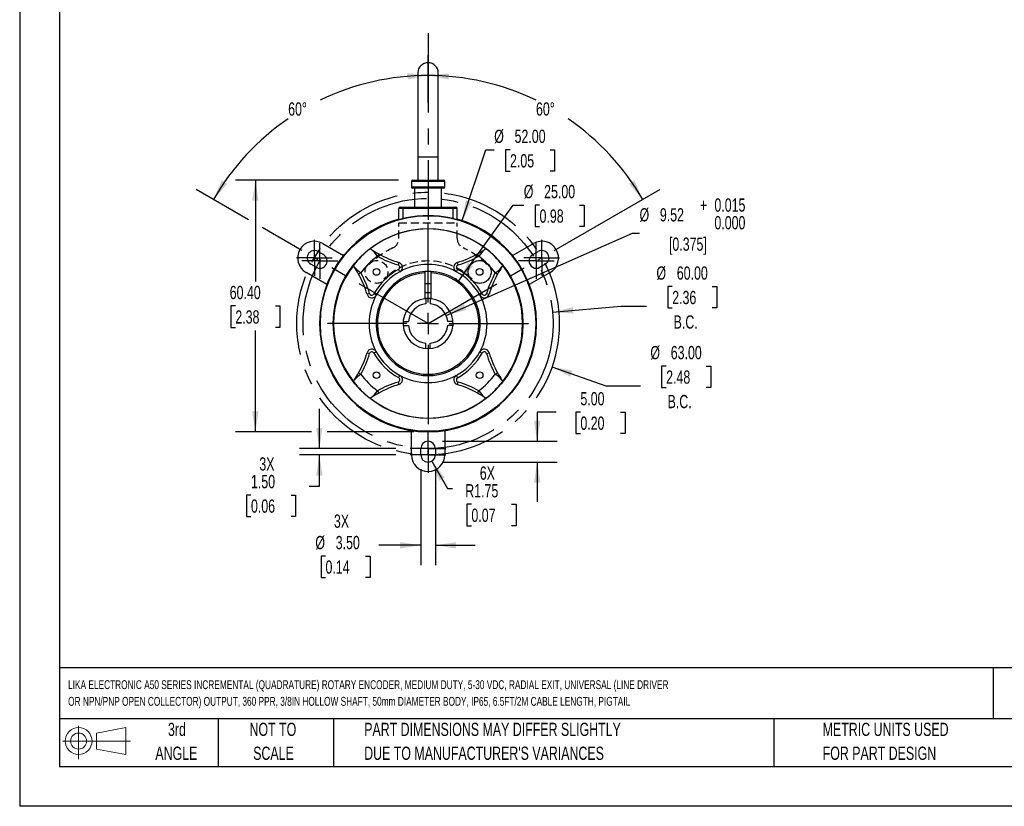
# Model space of a CAD drawing. Header units: millimetres. Extents: x 0 to 419, y 0 to 324.
# Tile 1 of 4: x 0 to 236, y 0 to 189. Entities that reach past the tile are written whole.
import ezdxf

# ---------------------------------------------------------------- set-up
doc = ezdxf.new("R2010")
doc.units = ezdxf.units.MM
doc.header["$LTSCALE"] = 1.5
doc.linetypes.add('CENTERX2', pattern=[20.32, 12.7, -2.54, 2.54, -2.54])
doc.linetypes.add('HIDDEN', pattern=[1.905, 1.27, -0.635])
for name, color, linetype in [('CENTER', 40, 'CENTERX2'), ('HIDDEN', 102, 'HIDDEN'), ('SLD-DEFPOINTS', 7, 'Continuous')]:
    doc.layers.add(name, color=color, linetype=linetype)
doc.layers.add('DIMENSIONS', color=140, linetype='Continuous', lineweight=25)
doc.layers.add('TEXT', color=140, linetype='Continuous', lineweight=25)
doc.styles.add('SLDTEXTSTYLE0', font='TXT', dxfattribs={"width": 0.7})
doc.dimstyles.new('SLDDIMSTYLE0', dxfattribs={"dimtxt": 3.237012, "dimasz": 4.953, "dimexe": 0, "dimexo": 0.0625, "dimgap": 0.809253, "dimtad": 0, "dimtih": 1, "dimtoh": 1, "dimdec": 4, "dimlfac": 1.5, "dimzin": 12, "dimdsep": 46, "dimtxsty": 'SLDTEXTSTYLE0', "dimsah": 1, "dimcen": 0.09, "dimadec": 0, "dimazin": 3, "dimtfac": 1, "dimtdec": 0, "dimtofl": 0, "dimtmove": 0, "dimatfit": 3, "dimfxl": 0, "dimfrac": 2, "dimtolj": 1, "dimtzin": 12, "dimarcsym": 0})
doc.dimstyles.new('SLDDIMSTYLE1', dxfattribs={"dimtxt": 3.237012, "dimasz": 4.953, "dimexe": 0, "dimexo": 0.0625, "dimgap": 0.809253, "dimtad": 0, "dimtih": 1, "dimtoh": 1, "dimrnd": 1e-09, "dimzin": 4, "dimdsep": 46, "dimtxsty": 'SLDTEXTSTYLE0', "dimsah": 1, "dimcen": 0, "dimadec": 0, "dimazin": 1, "dimtfac": 1, "dimtofl": 0, "dimtmove": 0, "dimatfit": 3, "dimfxl": 0, "dimfrac": 2, "dimtolj": 1, "dimtzin": 12, "dimarcsym": 0})
doc.dimstyles.new('SLDDIMSTYLE2', dxfattribs={"dimtxt": 3.237012, "dimasz": 4.953, "dimexe": 0, "dimexo": 0.0625, "dimgap": 0.809253, "dimtad": 0, "dimtih": 1, "dimtoh": 1, "dimrnd": 1e-09, "dimzin": 4, "dimdsep": 46, "dimtxsty": 'SLDTEXTSTYLE0', "dimsah": 1, "dimcen": 0.09, "dimadec": 0, "dimazin": 1, "dimtfac": 1, "dimtmove": 0, "dimatfit": 0, "dimfxl": 0, "dimfrac": 2, "dimtolj": 1, "dimtzin": 12, "dimarcsym": 0})
doc.dimstyles.new('SLDDIMSTYLE3', dxfattribs={"dimtxt": 3.237012, "dimasz": 4.953, "dimexe": 0, "dimexo": 0.0625, "dimgap": 0.809253, "dimtad": 0, "dimtih": 1, "dimtoh": 1, "dimrnd": 1e-09, "dimzin": 12, "dimdsep": 46, "dimtxsty": 'SLDTEXTSTYLE0', "dimsah": 1, "dimcen": 0, "dimadec": 0, "dimazin": 3, "dimtfac": 1, "dimtofl": 0, "dimtmove": 0, "dimatfit": 3, "dimfxl": 0, "dimfrac": 2, "dimtolj": 1, "dimtzin": 12, "dimarcsym": 0})
doc.dimstyles.new('SLDDIMSTYLE4', dxfattribs={"dimtxt": 3.237012, "dimasz": 4.953, "dimexe": 0, "dimexo": 0.0625, "dimgap": 0.809253, "dimtad": 0, "dimtih": 1, "dimtoh": 1, "dimrnd": 1e-09, "dimzin": 4, "dimdsep": 46, "dimtxsty": 'SLDTEXTSTYLE0', "dimsah": 1, "dimcen": 0.09, "dimadec": 0, "dimazin": 1, "dimtfac": 1, "dimtofl": 0, "dimtmove": 0, "dimatfit": 3, "dimfxl": 0, "dimfrac": 2, "dimtolj": 1, "dimtzin": 12, "dimarcsym": 0})
doc.dimstyles.new('SLDDIMSTYLE5', dxfattribs={"dimtxt": 3.237012, "dimasz": 4.953, "dimexe": 0, "dimexo": 0.0625, "dimgap": 0.809253, "dimtad": 0, "dimtih": 1, "dimtoh": 1, "dimrnd": 1e-09, "dimzin": 12, "dimdsep": 46, "dimtxsty": 'SLDTEXTSTYLE0', "dimsah": 1, "dimcen": 0, "dimadec": 0, "dimazin": 3, "dimtol": 1, "dimtp": 0.015, "dimtfac": 1, "dimtdec": 3, "dimtofl": 0, "dimtmove": 0, "dimatfit": 3, "dimfxl": 0, "dimfrac": 2, "dimtolj": 1, "dimtzin": 0, "dimarcsym": 0})
doc.dimstyles.new('SLDDIMSTYLE6', dxfattribs={"dimtxt": 3.237012, "dimasz": 4.953, "dimexe": 0, "dimexo": 0.0625, "dimgap": 0.809253, "dimtad": 0, "dimtih": 1, "dimtoh": 1, "dimrnd": 1e-09, "dimzin": 4, "dimdsep": 46, "dimtxsty": 'SLDTEXTSTYLE0', "dimsah": 1, "dimcen": 0, "dimadec": 0, "dimazin": 1, "dimtfac": 1, "dimtofl": 0, "dimtmove": 0, "dimatfit": 3, "dimfxl": 0, "dimfrac": 2, "dimtolj": 1, "dimtzin": 12, "dimarcsym": 0})

# ---------------------------------------------------------------- blocks, each defined once
blk = doc.blocks.new('Block11')
at = {"color": 7, "linetype": 'Continuous', "lineweight": 18}
for p, q in [((3.88, 7.97), (3.88, 0)), ((8.22, 6.25), (15.26, 7.55)), ((15.26, 7.55), (15.26, 1.1)), ((8.22, 2.39), (8.22, 6.25)), ((0, 4.32), (16.31, 4.32)), ((8.22, 2.39), (15.26, 1.1))]:
    blk.add_line(p, q, dxfattribs=at)
for radius in [3.23, 1.93]:
    blk.add_circle((3.88, 4.32), radius, dxfattribs=at)
blk = doc.blocks.new('Block12')
at = {"layer": 'SLD-DEFPOINTS'}
blk.add_blockref('Block11', (0, 0), dxfattribs=at)
blk = doc.blocks.new('SW_NOTE_0')
at = {"layer": 'TEXT', "color": 0, "linetype": 'CENTERX2', "lineweight": 18, "char_height": 2.12776, "attachment_point": 1, "style": 'SLDTEXTSTYLE0'}
for s, insert in [('LIKA ELECTRONIC A50 SERIES INCREMENTAL (QUADRATURE) ROTARY ENCODER, MEDIUM DUTY, 5-30 VDC, RADIAL EXIT, UNIVERSAL (LINE DRIVER', (0, 2.74)), ('OR NPN/PNP OPEN COLLECTOR) OUTPUT, 360 PPR, 3/8IN HOLLOW SHAFT, 50mm DIAMETER BODY, IP65, 6.5FT/2M CABLE LENGTH, PIGTAIL', (0, -1.26))]:
    blk.add_mtext(s, dxfattribs=dict(at, insert=insert))
blk = doc.blocks.new('SW_NOTE_0_3')
at = {"layer": 'TEXT', "color": 0, "linetype": 'CENTERX2', "lineweight": 18, "char_height": 3.175, "attachment_point": 1, "style": 'SLDTEXTSTYLE0'}
for s, insert in [('PART DIMENSIONS MAY DIFFER SLIGHTLY', (0, 4.09)), ("DUE TO MANUFACTURER'S VARIANCES", (0, -1.64))]:
    blk.add_mtext(s, dxfattribs=dict(at, insert=insert))
blk = doc.blocks.new('SW_NOTE_0_4')
at = {"layer": 'TEXT', "color": 0, "linetype": 'CENTERX2', "lineweight": 18, "char_height": 3.175, "attachment_point": 2, "style": 'SLDTEXTSTYLE0'}
for s, insert in [('NOT TO', (7.89, 4.09)), ('SCALE', (8.03, -1.64))]:
    blk.add_mtext(s, dxfattribs=dict(at, insert=insert))
blk = doc.blocks.new('SW_NOTE_0_5')
at = {"layer": 'TEXT', "color": 0, "linetype": 'CENTERX2', "lineweight": 18, "char_height": 3.175, "attachment_point": 2, "style": 'SLDTEXTSTYLE0'}
for s, insert in [('3rd', (3.47, 4.09)), ('ANGLE', (3.33, -1.64))]:
    blk.add_mtext(s, dxfattribs=dict(at, insert=insert))
blk = doc.blocks.new('SW_NOTE_0_6')
at = {"layer": 'TEXT', "color": 0, "linetype": 'CENTERX2', "lineweight": 18, "char_height": 3.175, "attachment_point": 1, "style": 'SLDTEXTSTYLE0'}
for s, insert in [('METRIC UNITS USED', (0, 4.09)), ('FOR PART DESIGN', (0, -1.64))]:
    blk.add_mtext(s, dxfattribs=dict(at, insert=insert))
blk = doc.blocks.new('_D')
at = {"layer": 'DIMENSIONS'}
for p, q in [((98.02, 168.66), (98.02, 180.03)), ((128.28, 133.26), (153.65, 147.91))]:
    blk.add_line(p, q, dxfattribs=at)
for start, end in [(64.186, 90), (30, 55.629)]:
    blk.add_arc((98.02, 115.79), 59.48, start, end, dxfattribs=at)
for points in [[(98.02, 175.27), (102.93, 174.3), (103, 175.82)], [(149.53, 145.53), (147.52, 150.12), (146.23, 149.3)]]:
    blk.add_solid(points, dxfattribs=at)
at = {"layer": 'DIMENSIONS', "insert": (123.92, 168.82), "char_height": 3.175, "attachment_point": 1, "style": 'SLDTEXTSTYLE0'}
blk.add_mtext('60°', dxfattribs=at)
blk = doc.blocks.new('_D_1')
at = {"layer": 'DIMENSIONS'}
for p, q in [((98.02, 168.66), (98.02, 180.03)), ((54.95, 140.65), (42.38, 147.91)), ((67.75, 133.26), (58.19, 138.78))]:
    blk.add_line(p, q, dxfattribs=at)
for start, end in [(90, 115.814), (124.371, 150)]:
    blk.add_arc((98.02, 115.79), 59.48, start, end, dxfattribs=at)
for points in [[(98.02, 175.27), (93.04, 175.82), (93.1, 174.3)], [(46.5, 145.53), (49.8, 149.3), (48.51, 150.12)]]:
    blk.add_solid(points, dxfattribs=at)
at = {"layer": 'DIMENSIONS', "insert": (64.44, 168.82), "char_height": 3.175, "attachment_point": 1, "style": 'SLDTEXTSTYLE0'}
blk.add_mtext('60°', dxfattribs=at)
blk = doc.blocks.new('_D_2')
at = {"layer": 'DIMENSIONS'}
for p, q in [((127.75, 105.39), (140.65, 100.88)), ((155.16, 105.58), (154.07, 105.58)), ((154.07, 105.58), (154.07, 100.44)), ((164.78, 105.58), (165.87, 105.58)), ((165.87, 105.58), (165.87, 100.44)), ((140.65, 100.88), (148.99, 100.88)), ((154.07, 100.44), (155.16, 100.44)), ((165.87, 100.44), (164.78, 100.44))]:
    blk.add_line(p, q, dxfattribs=at)
blk.add_solid([(127.75, 105.39), (132.18, 103.04), (132.68, 104.48)], dxfattribs=at)
at = {"layer": 'DIMENSIONS', "char_height": 3.175, "attachment_point": 1, "style": 'SLDTEXTSTYLE0'}
for s, insert in [('%%c', (151.37, 110.4)), ('63.00', (156.26, 110.4)), ('2.48', (155.16, 104.53)), ('B.C.', (155.5, 98.66))]:
    blk.add_mtext(s, dxfattribs=dict(at, insert=insert))
blk = doc.blocks.new('_D_3')
at = {"layer": 'DIMENSIONS'}
for p, q in [((156.61, 124.66), (155.52, 124.66)), ((155.52, 124.66), (155.52, 119.52)), ((166.23, 124.66), (167.32, 124.66)), ((167.32, 124.66), (167.32, 119.52)), ((127.89, 118.48), (144.28, 119.96)), ((144.28, 119.96), (150.44, 119.96)), ((155.52, 119.52), (156.61, 119.52)), ((167.32, 119.52), (166.23, 119.52))]:
    blk.add_line(p, q, dxfattribs=at)
blk.add_solid([(127.89, 118.48), (132.9, 118.17), (132.76, 119.69)], dxfattribs=at)
at = {"layer": 'DIMENSIONS', "char_height": 3.175, "attachment_point": 1, "style": 'SLDTEXTSTYLE0'}
for s, insert in [('%%c', (152.82, 129.48)), ('60.00', (157.71, 129.48)), ('2.36', (156.61, 123.61)), ('B.C.', (156.95, 117.74))]:
    blk.add_mtext(s, dxfattribs=dict(at, insert=insert))
blk = doc.blocks.new('_D_4')
at = {"layer": 'DIMENSIONS'}
for p, q in [((96.27, 80.84), (96.27, 57.83)), ((99.77, 80.84), (99.77, 57.83)), ((96.27, 62.59), (86.19, 62.59)), ((99.77, 62.59), (109.29, 62.59)), ((73.4, 60.02), (72.32, 60.02)), ((72.32, 60.02), (72.32, 54.87)), ((83.02, 60.02), (84.11, 60.02)), ((84.11, 60.02), (84.11, 54.87)), ((72.32, 54.87), (73.4, 54.87)), ((84.11, 54.87), (83.02, 54.87))]:
    blk.add_line(p, q, dxfattribs=at)
for points in [[(96.27, 62.59), (91.31, 63.35), (91.31, 61.83)], [(99.77, 62.59), (104.72, 61.83), (104.72, 63.35)]]:
    blk.add_solid(points, dxfattribs=at)
at = {"layer": 'DIMENSIONS', "char_height": 3.175, "attachment_point": 1, "style": 'SLDTEXTSTYLE0'}
for s, insert in [('3X', (75.42, 69.98)), ('%%c', (70.96, 64.84)), ('3.50', (75.85, 64.84)), ('0.14', (73.4, 58.97))]:
    blk.add_mtext(s, dxfattribs=dict(at, insert=insert))
blk = doc.blocks.new('_D_5')
at = {"layer": 'DIMENSIONS'}
for p, q in [((98.89, 82.77), (102.67, 76.23)), ((102.67, 76.23), (103.86, 76.23)), ((108.42, 72.44), (107.33, 72.44)), ((107.33, 72.44), (107.33, 67.3)), ((118.04, 72.44), (119.12, 72.44)), ((119.12, 72.44), (119.12, 67.3)), ((107.33, 67.3), (108.42, 67.3)), ((119.12, 67.3), (118.04, 67.3))]:
    blk.add_line(p, q, dxfattribs=at)
blk.add_solid([(98.89, 82.77), (100.71, 78.1), (102.03, 78.86)], dxfattribs=at)
at = {"layer": 'DIMENSIONS', "char_height": 3.175, "attachment_point": 1, "style": 'SLDTEXTSTYLE0'}
for s, insert in [('6X', (110.43, 81.5)), ('R1.75', (106.94, 77.26)), ('0.07', (108.42, 71.39))]:
    blk.add_mtext(s, dxfattribs=dict(at, insert=insert))
blk = doc.blocks.new('_D_6')
at = {"layer": 'DIMENSIONS'}
for p, q in [((90.88, 150.2), (51.81, 150.2)), ((56.57, 150.2), (56.57, 125.87)), ((51.76, 120), (50.67, 120)), ((50.67, 120), (50.67, 114.86)), ((61.38, 120), (62.47, 120)), ((62.47, 120), (62.47, 114.86)), ((50.67, 114.86), (51.76, 114.86)), ((56.57, 89.81), (56.57, 114.14)), ((62.47, 114.86), (61.38, 114.86)), ((70.05, 89.81), (51.81, 89.81)), ((94.57, 89.81), (73.8, 89.81))]:
    blk.add_line(p, q, dxfattribs=at)
for points in [[(56.57, 150.2), (55.81, 145.25), (57.33, 145.25)], [(56.57, 89.81), (57.33, 94.76), (55.81, 94.76)]]:
    blk.add_solid(points, dxfattribs=at)
at = {"layer": 'DIMENSIONS', "char_height": 3.175, "attachment_point": 1, "style": 'SLDTEXTSTYLE0'}
for s, insert in [('60.40', (50.41, 124.82)), ('2.38', (51.76, 118.95))]:
    blk.add_mtext(s, dxfattribs=dict(at, insert=insert))
blk = doc.blocks.new('_D_7')
at = {"layer": 'DIMENSIONS'}
for p, q in [((102.37, 117.71), (147.04, 137.45)), ((147.04, 137.45), (148.77, 137.45))]:
    blk.add_line(p, q, dxfattribs=at)
blk.add_solid([(102.37, 117.71), (107.21, 119.02), (106.59, 120.41)], dxfattribs=at)
at = {"layer": 'DIMENSIONS', "attachment_point": 1, "style": 'SLDTEXTSTYLE0'}
for s, insert, char_height in [('+', (163.27, 145.79), 3.17), ('0.015', (166.74, 145.79), 3.175), ('%%c', (148.77, 143.45), 3.175), ('9.52', (153.65, 143.45), 3.175), ('0.000', (166.74, 141.55), 3.175), ('[0.375]', (155.83, 136.41), 3.175)]:
    blk.add_mtext(s, dxfattribs=dict(at, insert=insert, char_height=char_height))
blk = doc.blocks.new('_D_8')
at = {"layer": 'DIMENSIONS'}
for p, q in [((71.93, 85.79), (71.93, 95.31)), ((90.28, 85.79), (67.17, 85.79)), ((90.28, 84.29), (67.17, 84.29)), ((71.93, 76.76), (71.93, 84.29)), ((69.47, 76.76), (71.93, 76.76)), ((55.51, 74.65), (54.42, 74.65)), ((54.42, 74.65), (54.42, 69.5)), ((65.12, 74.65), (66.21, 74.65)), ((66.21, 74.65), (66.21, 69.5)), ((54.42, 69.5), (55.51, 69.5)), ((66.21, 69.5), (65.12, 69.5))]:
    blk.add_line(p, q, dxfattribs=at)
for points in [[(71.93, 85.79), (72.69, 90.74), (71.17, 90.74)], [(71.93, 84.29), (71.17, 79.33), (72.69, 79.33)]]:
    blk.add_solid(points, dxfattribs=at)
at = {"layer": 'DIMENSIONS', "char_height": 3.175, "attachment_point": 1, "style": 'SLDTEXTSTYLE0'}
for s, insert in [('3X', (57.52, 83.7)), ('1.50', (55.51, 79.46)), ('0.06', (55.51, 73.59))]:
    blk.add_mtext(s, dxfattribs=dict(at, insert=insert))
blk = doc.blocks.new('_D_9')
at = {"layer": 'DIMENSIONS'}
for p, q in [((106.22, 140.46), (111.87, 157.45)), ((111.87, 157.45), (113.89, 157.45)), ((117.68, 157.45), (116.59, 157.45)), ((116.59, 157.45), (116.59, 152.31)), ((127.3, 157.45), (128.39, 157.45)), ((128.39, 157.45), (128.39, 152.31)), ((116.59, 152.31), (117.68, 152.31)), ((128.39, 152.31), (127.3, 152.31))]:
    blk.add_line(p, q, dxfattribs=at)
blk.add_solid([(106.22, 140.46), (108.5, 144.92), (107.06, 145.4)], dxfattribs=at)
at = {"layer": 'DIMENSIONS', "char_height": 3.175, "attachment_point": 1, "style": 'SLDTEXTSTYLE0'}
for s, insert in [('%%c', (113.89, 162.27)), ('52.00', (118.78, 162.27)), ('2.05', (117.68, 156.4))]:
    blk.add_mtext(s, dxfattribs=dict(at, insert=insert))
blk = doc.blocks.new('_D_10')
at = {"layer": 'DIMENSIONS'}
for p, q in [((105.31, 125.93), (118.45, 144.2)), ((118.45, 144.2), (120.98, 144.2)), ((124.77, 144.2), (123.68, 144.2)), ((123.68, 144.2), (123.68, 139.05)), ((134.39, 144.2), (135.48, 144.2)), ((135.48, 144.2), (135.48, 139.05)), ((123.68, 139.05), (124.77, 139.05)), ((135.48, 139.05), (134.39, 139.05))]:
    blk.add_line(p, q, dxfattribs=at)
blk.add_solid([(105.31, 125.93), (108.82, 129.51), (107.59, 130.4)], dxfattribs=at)
at = {"layer": 'DIMENSIONS', "char_height": 3.175, "attachment_point": 1, "style": 'SLDTEXTSTYLE0'}
for s, insert in [('%%c', (120.98, 149.01)), ('25.00', (125.87, 149.01)), ('0.98', (124.77, 143.14))]:
    blk.add_mtext(s, dxfattribs=dict(at, insert=insert))
blk = doc.blocks.new('_D_11')
at = {"layer": 'DIMENSIONS'}
for p, q in [((128.74, 94.53), (124.2, 94.53)), ((124.2, 94.53), (124.2, 87.54)), ((134.57, 94.53), (133.49, 94.53)), ((133.49, 94.53), (133.49, 89.38)), ((144.19, 94.53), (145.28, 94.53)), ((145.28, 94.53), (145.28, 89.38)), ((101.47, 87.54), (128.97, 87.54)), ((133.49, 89.38), (134.57, 89.38)), ((145.28, 89.38), (144.19, 89.38)), ((101.47, 82.54), (128.97, 82.54)), ((124.2, 82.54), (124.2, 73.01))]:
    blk.add_line(p, q, dxfattribs=at)
for points in [[(124.2, 87.54), (124.97, 92.49), (123.44, 92.49)], [(124.2, 82.54), (123.44, 77.58), (124.97, 77.58)]]:
    blk.add_solid(points, dxfattribs=at)
at = {"layer": 'DIMENSIONS', "char_height": 3.175, "attachment_point": 1, "style": 'SLDTEXTSTYLE0'}
for s, insert in [('5.00', (134.57, 99.34)), ('0.20', (134.57, 93.47))]:
    blk.add_mtext(s, dxfattribs=dict(at, insert=insert))
blk = doc.blocks.new('SW_CENTERMARKSYMBOL_0')
at = {"layer": 'CENTER', "color": 0}
for p, q in [((0, 5.08), (0, 25.31)), ((0, 0), (0, 2.54)), ((-5.08, 0), (-25.31, 0)), ((0, 0), (-2.54, 0)), ((0, 0), (0, -2.54)), ((0, 0), (2.54, 0)), ((5.08, 0), (25.31, 0)), ((0, -5.08), (0, -25.31))]:
    blk.add_line(p, q, dxfattribs=at)
blk = doc.blocks.new('SW_CENTERMARKSYMBOL_1')
at = {"layer": 'CENTER', "color": 0}
for p, q in [((0, 2.54), (0, 4.29)), ((0, 0), (0, 2.54)), ((-2.54, 0), (-4.29, 0)), ((0, 0), (-2.54, 0)), ((0, 0), (0, -2.54)), ((0, 0), (2.54, 0)), ((2.54, 0), (4.29, 0)), ((0, -2.54), (0, -4.29))]:
    blk.add_line(p, q, dxfattribs=at)
blk = doc.blocks.new('SW_CENTERMARKSYMBOL_2')
at = {"layer": 'CENTER', "color": 0}
for p, q in [((0, 2.54), (0, 4.29)), ((0, 0), (0, 2.54)), ((-2.54, 0), (-4.29, 0)), ((0, 0), (-2.54, 0)), ((0, 0), (0, -2.54)), ((0, 0), (2.54, 0)), ((2.54, 0), (4.29, 0)), ((0, -2.54), (0, -4.29))]:
    blk.add_line(p, q, dxfattribs=at)
blk = doc.blocks.new('SW_CENTERMARKSYMBOL_3')
at = {"layer": 'CENTER', "color": 0}
for p, q in [((0, 2.54), (0, 4.29)), ((0, 0), (0, 2.54)), ((-2.54, 0), (-4.29, 0)), ((0, 0), (-2.54, 0)), ((0, 0), (0, -2.54)), ((0, 0), (2.54, 0)), ((2.54, 0), (4.29, 0)), ((0, -2.54), (0, -4.29))]:
    blk.add_line(p, q, dxfattribs=at)
blk = doc.blocks.new('SW_CENTERMARKSYMBOL_4')
at = {"layer": 'CENTER', "color": 0}
for p, q in [((0, 2.54), (0, 4.29)), ((0, 0), (0, 2.54)), ((-2.54, 0), (-4.29, 0)), ((0, 0), (-2.54, 0)), ((0, 0), (0, -2.54)), ((0, 0), (2.54, 0)), ((2.54, 0), (4.29, 0)), ((0, -2.54), (0, -4.29))]:
    blk.add_line(p, q, dxfattribs=at)
blk = doc.blocks.new('SW_CENTERMARKSYMBOL_5')
at = {"layer": 'CENTER', "color": 0}
for p, q in [((0, 2.54), (0, 4.29)), ((0, 0), (0, 2.54)), ((-2.54, 0), (-4.29, 0)), ((0, 0), (-2.54, 0)), ((0, 0), (0, -2.54)), ((0, 0), (2.54, 0)), ((2.54, 0), (4.29, 0)), ((0, -2.54), (0, -4.29))]:
    blk.add_line(p, q, dxfattribs=at)
blk = doc.blocks.new('SW_CENTERMARKSYMBOL_6')
at = {"layer": 'CENTER', "color": 0}
for p, q in [((0, 2.54), (0, 4.29)), ((0, 0), (0, 2.54)), ((-2.54, 0), (-4.29, 0)), ((0, 0), (-2.54, 0)), ((0, 0), (0, -2.54)), ((0, 0), (2.54, 0)), ((2.54, 0), (4.29, 0)), ((0, -2.54), (0, -4.29))]:
    blk.add_line(p, q, dxfattribs=at)

msp = doc.modelspace()

# ---------------------------------------------------------------- linework, layer by layer
at = {"color": 7, "linetype": 'Continuous'}
for p in [(0.003705, 323.854011), (419.103705, 0.004011)]:
    msp.add_line(p, (0.003705, 0.004011), dxfattribs=at)
for p, q in [((95.561392, 175.885718), (95.561392, 155.683988)), ((100.470196, 155.683988), (100.470196, 175.885718)), ((95.561392, 155.683988), (95.561392, 150.203725)), ((100.470196, 155.683988), (95.561392, 155.683988)), ((100.470196, 150.203725), (100.470196, 155.683988)), ((94.015794, 149.886225), (94.015794, 148.552725)), ((98.015794, 149.886225), (94.015794, 149.886225)), ((94.333294, 150.203725), (98.015794, 150.203725)), ((98.015794, 150.203725), (101.698294, 150.203725)), ((102.015794, 149.886225), (98.015794, 149.886225)), ((102.015794, 148.552725), (102.015794, 149.886225)), ((94.015794, 148.552725), (98.015794, 148.552725)), ((98.015794, 148.235225), (94.333294, 148.235225)), ((94.765794, 148.235225), (94.765794, 143.726725)), ((98.015794, 148.552725), (102.015794, 148.552725)), ((101.698294, 148.235225), (98.015794, 148.235225)), ((101.265794, 143.726725), (101.265794, 148.235225)), ((92.015794, 143.409225), (91.015794, 143.409225)), ((91.015794, 140.821256), (91.015794, 143.409225)), ((91.333294, 143.726725), (92.015794, 143.726725)), ((92.015794, 143.726725), (104.015794, 143.726725)), ((92.015794, 143.726725), (92.015794, 143.409225)), ((104.015794, 143.409225), (92.015794, 143.409225)), ((92.015794, 141.068802), (92.015794, 143.409225)), ((104.015794, 143.726725), (104.698294, 143.726725)), ((104.015794, 143.726725), (104.015794, 143.409225)), ((105.015794, 143.409225), (104.015794, 143.409225)), ((104.015794, 141.068802), (104.015794, 143.409225)), ((105.015794, 140.821256), (105.015794, 143.409225)), ((72.719415, 134.972076), (77.746148, 132.06989)), ((118.28544, 132.06989), (123.312173, 134.972076)), ((71.610994, 133.05227), (72.910032, 132.30227)), ((84.126191, 133.718924), (84.458348, 133.503311)), ((86.172764, 132.472856), (85.866522, 131.916582)), ((110.165415, 131.916779), (109.858822, 132.47286)), ((111.573444, 133.503154), (111.905397, 133.718924)), ((123.121556, 132.30227), (124.420594, 133.05227)), ((71.160032, 129.271181), (69.860994, 130.021181)), ((85.866499, 131.916541), (85.857723, 131.921513)), ((91.00703, 130.42851), (90.799223, 129.828475)), ((105.219352, 129.824128), (105.024557, 130.428512)), ((110.173864, 131.921514), (110.165432, 131.916748)), ((126.170594, 130.021181), (124.871556, 129.271181)), ((73.755098, 125.136519), (68.719415, 128.043873)), ((80.299366, 129.344376), (80.083595, 129.676328)), ((81.885582, 127.936641), (81.329663, 127.629755)), ((81.881008, 127.944799), (81.88561, 127.936657)), ((97.265797, 127.946117), (97.265794, 121.739665)), ((97.265797, 128.264205), (97.265797, 127.946117)), ((98.765792, 127.946117), (98.765792, 128.264205)), ((98.765794, 121.739665), (98.765792, 127.946117)), ((114.145609, 127.936019), (114.150582, 127.944796)), ((115.947993, 129.676328), (115.732379, 129.344171)), ((127.312173, 128.043873), (122.27649, 125.136519)), ((98.765793, 125.311725), (97.265796, 125.311725)), ((104.746794, 126.536725), (104.394469, 126.536725)), ((104.746794, 126.536725), (104.746794, 126.319704)), ((83.978385, 122.990301), (83.374007, 122.795489)), ((97.265795, 123.261725), (98.765794, 123.261725)), ((112.057463, 123.003058), (112.657564, 122.795442)), ((97.515794, 121.765855), (97.515794, 120.520392)), ((98.515794, 121.765855), (98.515794, 120.520392)), ((92.036664, 116.286725), (93.282127, 116.286725)), ((103.994924, 116.286725), (102.749461, 116.286725)), ((92.036664, 115.286725), (93.282127, 115.286725)), ((103.994924, 115.286725), (102.749461, 115.286725)), ((83.374024, 108.778008), (83.974125, 108.570392)), ((97.515794, 109.807595), (97.515794, 111.053058)), ((98.515794, 109.807595), (98.515794, 111.053058)), ((112.053203, 108.583149), (112.657581, 108.777961)), ((80.083595, 101.897122), (80.299209, 102.229279)), ((81.329663, 103.943696), (81.885937, 103.637454)), ((81.885979, 103.637431), (81.881006, 103.628654)), ((90.812237, 101.749322), (91.007031, 101.144938)), ((105.024558, 101.14494), (105.232366, 101.744975)), ((114.150581, 103.628651), (114.145978, 103.636793)), ((114.146006, 103.636809), (114.701925, 103.943696)), ((115.732222, 102.229074), (115.947993, 101.897122)), ((85.857724, 99.651936), (85.866156, 99.656702)), ((85.866173, 99.656671), (86.172766, 99.10059)), ((109.858824, 99.100594), (110.165066, 99.656868)), ((110.165089, 99.656909), (110.173865, 99.651937)), ((84.458144, 98.070296), (84.126191, 97.854526)), ((111.905397, 97.854526), (111.57324, 98.070139)), ((94.015794, 84.286725), (94.015794, 90.09626)), ((102.015794, 90.09626), (102.015794, 84.286725)), ((96.265794, 84.286725), (96.265794, 85.786725)), ((99.765794, 85.786725), (99.765794, 84.286725))]:
    msp.add_line(p, q)
at = {"flags": 128}
for points in [[(91.241407, 128.219683), (91.223869, 128.250886), (91.173218, 128.340966), (91.095157, 128.479769), (90.998464, 128.651649), (90.945306, 128.746114), (90.930071, 128.773185)], [(105.105318, 128.77111), (105.092745, 128.749129), (105.036047, 128.649979), (104.938178, 128.478756), (104.859183, 128.340493), (104.807931, 128.250763), (104.790181, 128.219683)], [(85.582836, 122.561112), (85.551756, 122.578862), (85.462026, 122.630114), (85.323763, 122.709109), (85.15254, 122.806977), (85.053391, 122.863675), (85.031409, 122.876249)], [(111.002272, 122.872415), (110.975134, 122.857143), (110.880732, 122.80403), (110.708846, 122.707349), (110.570038, 122.629296), (110.479954, 122.578651), (110.448752, 122.561112)], [(85.582836, 109.012338), (85.551633, 108.9948), (85.461549, 108.944155), (85.322741, 108.866102), (85.150855, 108.769421), (85.056454, 108.716308), (85.029315, 108.701036)], [(110.448752, 109.012338), (110.479832, 108.994588), (110.569562, 108.943336), (110.707825, 108.864342), (110.879048, 108.766473), (110.978197, 108.709775), (111.000179, 108.697201)], [(91.241407, 103.353767), (91.223658, 103.322687), (91.172406, 103.232957), (91.093411, 103.094694), (90.995542, 102.923471), (90.938843, 102.824321), (90.92627, 102.80234)], [(104.790181, 103.353768), (104.807723, 103.322567), (104.858374, 103.232486), (104.936436, 103.093683), (105.033128, 102.921803), (105.086286, 102.827339), (105.101522, 102.800268)]]:
    msp.add_lwpolyline(points, dxfattribs=at)
for centre, radius in [((98.015794, 115.786725), 25.980477), ((98.015794, 115.786725), 25.843731), ((98.015794, 115.786725), 22.77031), ((85.641425, 128.161094), 0.807488), ((110.390163, 128.161094), 0.807488), ((85.641425, 103.412356), 0.807488), ((110.390163, 103.412356), 0.807488)]:
    msp.add_circle(centre, radius)
for centre, radius, start, end in [((98.015794, 175.885718), 2.454402, 0, 180), ((94.333294, 149.886225), 0.3175, 90, 180), ((101.698294, 149.886225), 0.3175, 0, 90), ((94.333294, 148.552725), 0.3175, 180, 270), ((101.698294, 148.552725), 0.3175, 270, 0), ((91.333294, 143.409225), 0.3175, 90, 180), ((104.698294, 143.409225), 0.3175, 0, 90), ((98.015794, 115.786725), 26, 105.61849821, 74.38150179), ((98.015794, 115.786725), 26, 105.61849821, 270), ((98.015794, 115.786725), 26, 270, 74.38150179), ((98.015794, 115.786725), 22.682258, 52.23999084, 127.76000855), ((70.719415, 131.507974), 4, 60, 240), ((125.312173, 131.507974), 4, 300, 120), ((70.735994, 131.536725), 1.75, 60, 240), ((98.015794, 115.786725), 22.682258, 127.76000855, 142.23999095), ((79.579516, 127.777243), 7.522689, 33.42896741, 49.56771086), ((101.890651, 160.564858), 32.190255, 237.21148214, 240.77234742), ((97.877657, 153.413444), 23.989847, 240.79667688, 253.35760909), ((98.154801, 153.411377), 23.987614, 286.64181425, 299.20391873), ((93.964505, 160.86616), 32.539343, 299.23971396, 302.76253187), ((117.081268, 127.21927), 8.356035, 131.23456609, 145.75476257), ((98.015794, 115.786725), 22.682258, 37.76000945, 52.23999084), ((125.295594, 131.536725), 1.75, 300, 120), ((72.035032, 130.786725), 1.75, 240, 60), ((98.015794, 115.786725), 20.202725, 126.99917627, 143.00081557), ((97.87142, 153.400094), 24.610137, 240.80372257, 253.29916456), ((90.66903, 129.275796), 1.201246, 298.45616257, 73.65776728), ((105.362809, 129.275771), 1.201343, 106.35338078, 241.5327524), ((98.157719, 153.405034), 24.615643, 286.6710658, 299.19657763), ((98.015794, 115.786725), 20.202725, 36.9991761, 53.0008274), ((123.996556, 130.786725), 1.75, 120, 300), ((98.015794, 115.786725), 22.682258, 142.23999095, 217.76000957), ((86.58324, 134.852207), 8.356032, 221.23464345, 235.75484423), ((52.936752, 111.735622), 32.538913, 29.23976658, 32.76263256), ((60.393328, 115.926674), 23.98525, 16.64115471, 29.20450239), ((60.399077, 115.929327), 24.613928, 16.67066365, 29.19779087), ((98.015794, 115.786725), 14.793769, 118.61793858, 151.36529235), ((98.015794, 115.786725), 12.5, 93.43979979, 86.56019598), ((98.015794, 115.786725), 14.158769, 118.58478754, 151.41521262), ((98.015794, 115.786725), 12.1825, 93.52956057, 86.47043532), ((90.667521, 129.276388), 0.567578, 297.5536119, 76.58196195), ((98.015794, 115.786725), 14.158769, 61.41521262, 118.58478754), ((98.015794, 115.786725), 12.47748, 86.55398008, 93.4460157), ((98.015794, 115.786725), 14.158769, 28.58478655, 61.41521262), ((105.36349, 129.275836), 0.566922, 104.72906033, 242.90983391), ((98.015794, 115.786725), 14.793769, 28.61779133, 61.36529023), ((135.629504, 115.930948), 24.610508, 150.80380418, 163.29964058), ((135.642764, 115.924753), 23.990119, 150.7967431, 163.35765002), ((127.688559, 151.877791), 27.506725, 240.50490936, 241.8276269), ((110.006294, 134.223018), 7.522712, 303.42902004, 319.56771559), ((142.793199, 111.912325), 32.189397, 147.21146254, 150.77242385), ((98.015794, 115.786725), 22.682258, 322.23999121, 37.76000945), ((84.526683, 123.134422), 0.566923, 194.72724382, 332.90971669), ((111.505451, 123.134946), 0.567549, 207.55309119, 346.56187342), ((84.526748, 123.133739), 1.201343, 196.35335507, 331.53276214), ((98.015794, 115.786725), 14.158769, 151.41521262, 208.58478673), ((98.015794, 115.786725), 6, 97.1807571, 82.81924341), ((98.015794, 115.786725), 4.76, 96.02958734, 173.97041266), ((98.015794, 115.786725), 6, 94.78019185, 97.1807571), ((98.015794, 115.786725), 6, 85.21980815, 94.78019185), ((98.015794, 115.786725), 6, 82.81924341, 85.21980815), ((98.015794, 115.786725), 4.76, 6.02958734, 83.97041266), ((111.504868, 123.133463), 1.201236, 208.45503937, 343.65655392), ((98.015794, 115.786725), 14.158769, 331.41521262, 28.58478655), ((98.015794, 115.786725), 4.76, 186.02958734, 263.97041266), ((98.015794, 115.786725), 4.76, 276.02958734, 353.97041266), ((60.388824, 115.648697), 23.990119, 330.7967431, 343.35765002), ((84.526721, 108.439987), 1.201236, 28.45503941, 163.65655392), ((84.526137, 108.438504), 0.567549, 27.55320286, 166.56187784), ((98.015794, 115.786725), 14.158769, 208.58478673, 241.41521289), ((98.015794, 115.786725), 14.158769, 298.5847874, 331.41521262), ((111.50484, 108.439711), 1.201343, 16.35335506, 151.53276214), ((111.504905, 108.439028), 0.566923, 14.72724371, 152.90971671), ((135.63826, 115.646777), 23.98525, 196.6411547, 209.2045024), ((60.402085, 115.642502), 24.610508, 330.80380418, 343.29964058), ((98.015794, 115.786725), 14.793769, 208.61778697, 241.36529292), ((98.015794, 115.786725), 14.793769, 298.61795854, 331.36529235), ((135.632511, 115.644123), 24.613928, 196.67066365, 209.19779087), ((98.015794, 115.786725), 22.682258, 217.76000957, 232.239991), ((53.23839, 119.661126), 32.189397, 327.21146249, 330.77242385), ((86.025294, 97.350432), 7.522712, 123.42902003, 139.56771551), ((98.015794, 115.786725), 20.202725, 216.99917627, 233.00082753), ((97.873869, 78.168416), 24.615643, 106.6710658, 119.19657763), ((90.668098, 102.297614), 0.566922, 284.72905754, 62.90977491), ((90.668779, 102.297679), 1.201343, 286.35338078, 61.53275235), ((98.015794, 115.786725), 14.158769, 241.41521289, 298.5847874), ((105.362558, 102.297654), 1.201246, 118.45616236, 253.65776732), ((105.364067, 102.297063), 0.567579, 117.55312015, 256.58199262), ((98.160175, 78.173372), 24.61012, 60.80371805, 73.29916775), ((98.015794, 115.786725), 20.202725, 306.99917596, 323.00081557), ((98.015794, 115.786725), 22.682258, 307.76000837, 322.23999121), ((109.448346, 96.721241), 8.356036, 41.23464611, 55.7548402), ((143.094722, 119.83776), 32.53878, 209.2397587, 212.76263909), ((78.95032, 104.35418), 8.356035, 311.23456619, 325.75476259), ((97.876788, 78.162073), 23.987614, 106.64181425, 119.20391873), ((98.153938, 78.160022), 23.989829, 60.79667229, 73.35761369), ((116.452072, 103.796207), 7.522689, 213.42896751, 229.56771128), ((98.015794, 115.786725), 22.682258, 232.239991, 307.76000837), ((102.067083, 70.70729), 32.539343, 119.23971396, 122.76253194), ((94.140938, 71.008593), 32.190254, 57.21148235, 60.77234751), ((98.015794, 85.786725), 1.75, 0, 180), ((98.015794, 84.286725), 4, 180, 0), ((98.015794, 84.286725), 1.75, 180, 0)]:
    msp.add_arc(centre, radius, start, end)
at = {"layer": 'CENTER'}
for p, q in [((98.015794, 185.410718), (98.015794, 140.678725)), ((98.015794, 115.786725), (70.735994, 131.536725)), ((98.015794, 115.786725), (125.295594, 131.536725))]:
    msp.add_line(p, q, dxfattribs=at)
for radius in [31.5, 30]:
    msp.add_circle((98.015794, 115.786725), radius, dxfattribs=at)
at = {"layer": 'HIDDEN'}
for p, q in [((91.015794, 136.182803), (91.015794, 139.916725)), ((91.015794, 139.916725), (105.015794, 139.916725)), ((105.015794, 136.182803), (105.015794, 139.916725))]:
    msp.add_line(p, q, dxfattribs=at)
msp.add_circle((85.641425, 128.161094), 2.75, dxfattribs=at)
at = {"layer": 'HIDDEN', "linetype": 'CENTERX2'}
msp.add_circle((110.390163, 128.161094), 2.75, dxfattribs=at)
at = {"layer": 'HIDDEN'}
for centre, radius, start, end in [((88.515794, 136.182803), 2.5, 294.97496537, 0), ((107.515794, 136.182803), 2.5, 180, 245.02503463), ((98.015794, 115.786725), 20, 114.97496537, 135), ((98.015794, 115.786725), 20, 45, 65.02503463), ((98.015794, 115.786725), 15, 45, 135)]:
    msp.add_arc(centre, radius, start, end, dxfattribs=at)
at = {"layer": 'TEXT'}
for p, q in [((9.525, 314.325), (9.525, 9.525)), ((409.575, 33.189162), (9.525, 33.189162)), ((233.638343, 33.189162), (233.638343, 20.955)), ((409.575, 20.955), (9.525, 20.955)), ((47.625, 20.955), (47.625, 9.525)), ((75.317442, 20.955), (75.317442, 9.525)), ((180.969717, 20.955), (180.969717, 9.525)), ((9.525, 9.525), (409.575, 9.525))]:
    msp.add_line(p, q, dxfattribs=at)

# ---------------------------------------------------------------- block references
at = {"layer": 'CENTER'}
for name, p in [('SW_CENTERMARKSYMBOL_0', (98.015794, 115.786725)), ('SW_CENTERMARKSYMBOL_4', (70.735994, 131.536725)), ('SW_CENTERMARKSYMBOL_3', (72.035032, 130.786725)), ('SW_CENTERMARKSYMBOL_2', (123.996556, 130.786725)), ('SW_CENTERMARKSYMBOL_1', (125.295594, 131.536725)), ('SW_CENTERMARKSYMBOL_5', (98.015794, 85.786725)), ('SW_CENTERMARKSYMBOL_6', (98.015794, 84.286725))]:
    msp.add_blockref(name, p, dxfattribs=at)
at = {"layer": 'SLD-DEFPOINTS'}
msp.add_blockref('Block12', (10.256908, 11.330783), dxfattribs=at)
at = {"layer": 'TEXT', "linetype": 'CENTERX2', "lineweight": 18}
for name, p in [('SW_NOTE_0', (11.621661, 27.496506)), ('SW_NOTE_0_5', (34.271021, 15.9532)), ('SW_NOTE_0_4', (52.88577, 15.9532)), ('SW_NOTE_0_3', (82.678927, 15.953199)), ('SW_NOTE_0_6', (192.717557, 15.953201))]:
    msp.add_blockref(name, p, dxfattribs=at)

# ---------------------------------------------------------------- dimensions: what is measured, and where the dimension line sits
at = {"layer": 'DIMENSIONS'}
for base, line1, line2, picture, middle in [((84.729882, 173.763627), ((98.015794, 165.208988), (98.015794, 140.678725)), ((98.015794, 115.786725), (70.735994, 131.536725)), '_D_1', (68.275936, 167.29767)), ((141.647618, 156.210733), ((98.015794, 115.786725), (125.295594, 131.536725)), ((98.015794, 165.208988), (98.015794, 140.678725)), '_D', (127.755651, 167.297669))]:
    dim = msp.add_angular_dim_2l(base=base, line1=line1, line2=line2, dimstyle='SLDDIMSTYLE0', dxfattribs=at)
    dim.commit()
    dim.dimension.update_dxf_attribs({"geometry": picture, "text_midpoint": middle, "dimtype": 162})
for p1, p2, picture, middle in [((89.814088, 91.11423), (106.2175, 140.45922), '_D_9', (122.488859, 157.451033)), ((90.717628, 105.638485), (105.31396, 125.934965), '_D_10', (129.580382, 144.196456))]:
    dim = msp.add_diameter_dim_2p(p1=p1, p2=p2, dimstyle='SLDDIMSTYLE6', dxfattribs=at)
    dim.commit()
    dim.dimension.update_dxf_attribs({"geometry": picture, "text_midpoint": middle, "dimtype": 163})
for base, p1, p2, dimstyle, picture, middle in [((56.570598, 150.203725), (98.015794, 89.806248), (94.333294, 150.203725), 'SLDDIMSTYLE4', '_D_6', (56.570598, 120.004986)), ((124.203165, 82.536725), (98.015794, 87.536725), (98.015794, 82.536725), 'SLDDIMSTYLE2', '_D_11', (124.203165, 94.526347))]:
    dim = msp.add_linear_dim(base=base, p1=p1, p2=p2, angle=90, dimstyle=dimstyle, dxfattribs=at)
    dim.commit()
    dim.dimension.update_dxf_attribs({"geometry": picture, "text_midpoint": middle, "dimtype": 160})
for p1, p2, text, dimstyle, picture, middle in [((93.661867, 113.862947), (102.369721, 117.710503), '<>\\P[0.375]', 'SLDDIMSTYLE5', '_D_7', (163.906744, 139.121825)), ((68.137279, 113.089622), (127.894309, 118.483828), '<>\\PB.C.', 'SLDDIMSTYLE1', '_D_3', (161.420345, 122.091116)), ((68.280237, 126.181275), (127.751351, 105.392175), '<>\\PB.C.', 'SLDDIMSTYLE1', '_D_2', (159.968881, 103.010422))]:
    dim = msp.add_diameter_dim_2p(p1=p1, p2=p2, text=text, dimstyle=dimstyle, dxfattribs=at)
    dim.commit()
    dim.dimension.update_dxf_attribs({"geometry": picture, "text_midpoint": middle, "dimtype": 163})
dim = msp.add_linear_dim(base=(71.929902, 85.786725), p1=(93.725794, 84.286725), p2=(93.725794, 85.786725), angle=90, text='3X\\P<>', dimstyle='SLDDIMSTYLE2', dxfattribs=at)
dim.commit()
dim.dimension.update_dxf_attribs({"geometry": '_D_8', "text_midpoint": (71.929902, 76.762757), "dimtype": 160})
dim = msp.add_linear_dim(base=(99.765794, 62.591051), p1=(96.265794, 84.286725), p2=(99.765794, 84.286725), text='3X\\P%%c<>', dimstyle='SLDDIMSTYLE2', dxfattribs=at)
dim.commit()
dim.dimension.update_dxf_attribs({"geometry": '_D_4', "text_midpoint": (78.211941, 62.591051), "dimtype": 160})
dim = msp.add_radius_dim(center=(98.015794, 84.286725), mpoint=(98.890794, 82.771181), text='6X\\P<>', dimstyle='SLDDIMSTYLE3', dxfattribs=at)
dim.commit()
dim.dimension.update_dxf_attribs({"geometry": '_D_5', "text_midpoint": (113.225464, 74.561167), "dimtype": 164})

doc.saveas('drawing.dxf')
